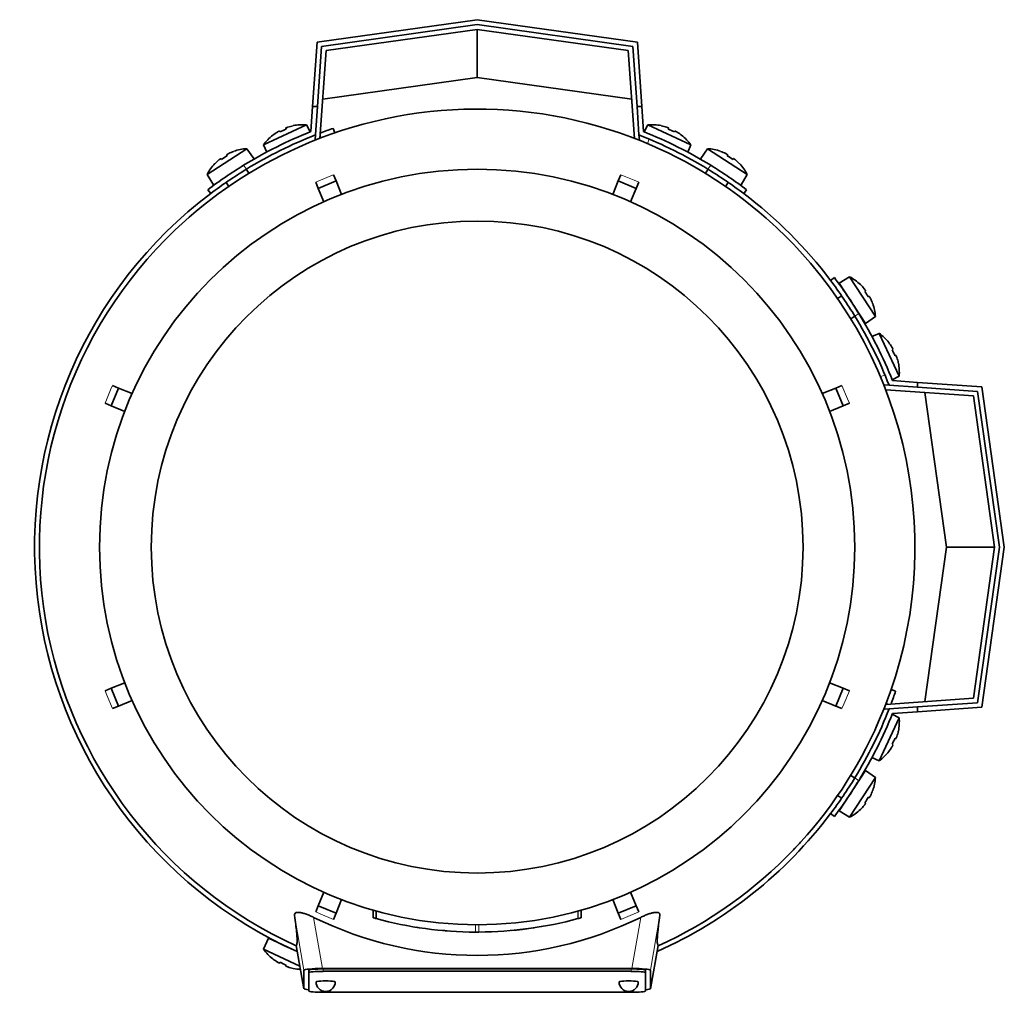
# Model space of a CAD drawing. Header units: millimetres. Extents: x 150 to 758, y -665 to 1216.
# Tile 1 of 14: x 152 to 356, y -665 to -463. Entities that reach past the tile are written whole.
import ezdxf

# ---------------------------------------------------------------- set-up
doc = ezdxf.new("R2010")
doc.units = ezdxf.units.MM
for name, color, linetype in [('LOW_134-2', 7, 'Continuous'), ('M5X8_UNI7687', 7, 'Continuous'), ('VSI134_DIFFUSORE', 7, 'Continuous'), ('VSI134_FILTRO_A', 7, 'Continuous'), ('VSI134_FILTRO_B', 7, 'Continuous'), ('VSI134_TERMINALE', 7, 'Continuous'), ('VSI134_TESTATA', 7, 'Continuous')]:
    doc.layers.add(name, color=color, linetype=linetype)

# ---------------------------------------------------------------- blocks, each defined once
blk = doc.blocks.new('SE2')
at = {"layer": 'LOW_134-2', "color": 7, "linetype": 'Continuous', "lineweight": 35}
for p, q in [((246.76, -465.29), (215.35, -469.7)), ((278.17, -469.7), (246.76, -465.29)), ((215.35, -469.7), (214.08, -487.92)), ((279.45, -487.92), (278.17, -469.7)), ((213.06, -488.21), (213.13, -487.21)), ((213.28, -488.23), (213.06, -488.21)), ((280.47, -488.21), (280.24, -488.23)), ((280.4, -487.21), (280.47, -488.21)), ((331.4, -539.14), (332.39, -539.21)), ((349.9, -541.43), (331.69, -540.16)), ((354.32, -572.84), (349.9, -541.43)), ((349.9, -604.25), (354.32, -572.84)), ((331.69, -605.53), (349.9, -604.25)), ((332.39, -606.48), (331.4, -606.55))]:
    blk.add_line(p, q, dxfattribs=at)
at = {"layer": 'M5X8_UNI7687', "color": 7, "linetype": 'Continuous', "lineweight": 35}
for p, q in [((202.36, -489.28), (211.29, -485.11)), ((205.67, -486.41), (205.78, -486.58)), ((206.96, -485.81), (207.03, -486)), ((208.52, -485.31), (208.52, -485.28)), ((212.03, -486.57), (211.29, -485.11)), ((282.23, -485.11), (281.5, -486.57)), ((282.23, -485.11), (291.17, -489.28)), ((285.01, -485.31), (285, -485.28)), ((286.56, -485.81), (286.5, -486)), ((287.85, -486.41), (287.75, -486.58)), ((204.29, -487.28), (204.27, -487.27)), ((289.26, -487.27), (289.24, -487.28)), ((198.89, -490.07), (190.62, -495.44)), ((196.16, -490.64), (196.17, -490.62)), ((200.31, -492.12), (198.89, -490.07)), ((202.36, -489.28), (203.01, -490.78)), ((290.52, -490.78), (291.17, -489.28)), ((294.64, -490.07), (293.22, -492.12)), ((302.91, -495.44), (294.64, -490.07)), ((297.36, -490.64), (297.36, -490.62)), ((192.25, -493.18), (192.22, -493.18)), ((193.5, -492.13), (193.63, -492.29)), ((194.69, -491.36), (194.79, -491.54)), ((298.84, -491.36), (298.74, -491.54)), ((300.03, -492.13), (299.9, -492.29)), ((301.3, -493.18), (301.28, -493.18)), ((199.32, -495.19), (198.77, -494.35)), ((294.75, -494.35), (294.21, -495.19)), ((190.62, -495.44), (191.92, -497.57)), ((194.58, -497.08), (195.12, -497.92)), ((298.4, -497.92), (298.95, -497.08)), ((301.61, -497.57), (302.91, -495.44)), ((324.17, -516.7), (322.04, -518)), ((329.54, -524.97), (324.17, -516.7)), ((322.04, -518), (327.48, -526.39)), ((326.42, -518.33), (326.43, -518.3)), ((327.48, -519.58), (327.32, -519.71)), ((322.53, -520.66), (321.69, -521.2)), ((328.25, -520.77), (328.07, -520.87)), ((328.97, -522.24), (328.99, -522.25)), ((324.42, -525.4), (325.25, -524.85)), ((327.48, -526.39), (329.54, -524.97)), ((330.33, -528.44), (328.83, -529.09)), ((330.33, -528.44), (334.49, -537.37)), ((332.33, -530.37), (332.34, -530.35)), ((333.2, -531.76), (333.02, -531.86)), ((333.8, -533.04), (333.61, -533.11)), ((334.3, -534.6), (334.33, -534.61)), ((333.03, -538.11), (334.49, -537.37)), ((334.49, -608.31), (333.03, -607.58)), ((334.49, -608.31), (330.33, -617.25)), ((334.3, -611.09), (334.33, -611.08)), ((333.2, -613.93), (333.02, -613.83)), ((333.8, -612.65), (333.61, -612.58)), ((332.33, -615.32), (332.34, -615.34)), ((328.83, -616.6), (330.33, -617.25)), ((327.48, -619.3), (322.04, -627.69)), ((329.54, -620.72), (327.48, -619.3)), ((324.17, -628.99), (329.54, -620.72)), ((325.25, -620.84), (324.34, -620.24)), ((328.97, -623.44), (328.99, -623.44)), ((321.64, -624.45), (322.53, -625.03)), ((327.48, -626.11), (327.32, -625.98)), ((328.25, -624.92), (328.07, -624.82)), ((322.04, -627.69), (324.17, -628.99)), ((326.42, -627.36), (326.43, -627.38)), ((203.35, -654.11), (202.36, -656.41)), ((203.35, -654.11), (209.36, -656.91)), ((209.91, -659.93), (202.36, -656.41)), ((204.29, -658.41), (204.27, -658.42)), ((205.67, -659.28), (205.78, -659.1)), ((206.96, -659.88), (207.03, -659.69)), ((208.52, -660.38), (208.52, -660.41))]:
    blk.add_line(p, q, dxfattribs=at)
for centre, radius, start, end in [((210.5, -495.08), 10, 85.4586, 101.4084), ((283.02, -495.08), 10, 78.5916, 94.5414), ((210.5, -495.08), 10, 128.5916, 144.5414), ((283.02, -495.08), 10, 35.4586, 51.4084), ((199.49, -500.05), 10, 93.4586, 109.4084), ((294.04, -500.05), 10, 70.5916, 86.5414), ((199.49, -500.05), 10, 136.5916, 152.5414), ((198.9, -493.63), 0.5, 123, 146.6899), ((294.63, -493.63), 0.5, 33.3101, 57), ((294.04, -500.05), 10, 27.4586, 43.4084), ((193.87, -496.9), 0.5, 99.1315, 123), ((299.66, -496.9), 0.5, 57, 79.9069), ((319.56, -525.57), 10, 46.5916, 62.5414), ((322.71, -519.95), 0.5, 9.1315, 33), ((319.56, -525.57), 10, 3.4586, 19.4084), ((325.97, -524.98), 0.5, 33, 56.6899), ((324.52, -536.58), 10, 38.5916, 54.5414), ((324.52, -536.58), 10, 355.4586, 11.4084), ((324.52, -609.1), 10, 348.5916, 4.5414), ((324.52, -609.1), 10, 305.4586, 321.4084), ((325.97, -620.71), 0.5, 303.3101, 327), ((319.56, -620.12), 10, 340.5916, 356.5414), ((322.71, -625.74), 0.5, 327, 349.9069), ((319.56, -620.12), 10, 297.4586, 313.4084), ((205.37, -654.5), 0.5, 245, 268.8118), ((210.5, -650.6), 10, 215.4586, 231.4084), ((210.5, -650.6), 10, 258.5916, 267.2896)]:
    blk.add_arc(centre, radius, start, end, dxfattribs=at)
for centre, major_axis, ratio, start_param, end_param in [((210.5, -495.07), (-9.06, -4.23), 0.996195, 4.833518, 4.948078), ((209.57, -493.08), (8.39, 3.91), 0.811251, 1.49595, 1.645642), ((210.5, -495.07), (9.06, 4.23), 0.996195, 1.335108, 1.449667), ((283.03, -495.07), (-9.06, 4.23), 0.996195, 4.833518, 4.948078), ((283.96, -493.08), (8.39, -3.91), 0.811251, 1.49595, 1.645642), ((283.03, -495.07), (9.06, -4.23), 0.996195, 1.335108, 1.449667), ((199.48, -500.04), (8.39, 5.45), 0.996195, 1.335108, 1.449667), ((294.05, -500.04), (-8.39, 5.45), 0.996195, 4.833518, 4.948078), ((199.48, -500.04), (-8.39, -5.45), 0.996195, 4.833518, 4.948078), ((198.29, -498.2), (7.77, 5.04), 0.811251, 1.49595, 1.645642), ((295.24, -498.2), (7.77, -5.04), 0.811251, 1.49595, 1.645642), ((294.05, -500.04), (8.39, -5.45), 0.996195, 1.335108, 1.449667), ((319.57, -525.56), (-5.45, 8.39), 0.996195, 4.833518, 4.948078), ((321.41, -524.37), (5.04, -7.77), 0.811251, 1.49595, 1.645642), ((319.57, -525.56), (5.45, -8.39), 0.996195, 1.335108, 1.449667), ((324.54, -536.58), (-4.23, 9.06), 0.996195, 4.833518, 4.948078), ((326.53, -535.65), (3.91, -8.39), 0.811251, 1.49595, 1.645642), ((324.54, -536.58), (4.23, -9.06), 0.996195, 1.335108, 1.449667), ((324.54, -609.11), (4.23, 9.06), 0.996195, 4.833518, 4.948078), ((326.53, -610.04), (-3.91, -8.39), 0.811251, 1.49595, 1.645642), ((324.54, -609.11), (-4.23, -9.06), 0.996195, 1.335108, 1.449667), ((319.57, -620.13), (5.45, 8.39), 0.996195, 4.833518, 4.948078), ((321.41, -621.32), (-5.04, -7.77), 0.811251, 1.49595, 1.645642), ((319.57, -620.13), (-5.45, -8.39), 0.996195, 1.335108, 1.449667), ((210.5, -650.62), (-9.06, 4.23), 0.996195, 1.335108, 1.449667), ((209.57, -652.61), (-8.39, 3.91), 0.811251, 1.49595, 1.645642), ((210.5, -650.62), (9.06, -4.23), 0.996195, 4.833518, 4.948078)]:
    blk.add_ellipse(centre, major_axis=major_axis, ratio=ratio, start_param=start_param, end_param=end_param, dxfattribs=at)
for points in [[(205.67, -486.41), (205.67, -486.41), (205.67, -486.4), (205.66, -486.4), (205.65, -486.4), (205.63, -486.41), (205.61, -486.41), (205.59, -486.42), (205.56, -486.43), (205.53, -486.45), (205.5, -486.46), (205.46, -486.48), (205.42, -486.5), (205.39, -486.52), (205.35, -486.54), (205.31, -486.57), (205.27, -486.59), (205.24, -486.61), (205.22, -486.62)], [(207.41, -485.6), (207.4, -485.6), (207.36, -485.61), (207.32, -485.63), (207.28, -485.65), (207.23, -485.66), (207.19, -485.68), (207.16, -485.69), (207.12, -485.71), (207.08, -485.72), (207.05, -485.74), (207.03, -485.75), (207.01, -485.76), (206.99, -485.78), (206.98, -485.79), (206.97, -485.79), (206.96, -485.8), (206.96, -485.81), (206.96, -485.81)], [(286.56, -485.81), (286.57, -485.81), (286.57, -485.8), (286.56, -485.79), (286.55, -485.79), (286.54, -485.78), (286.52, -485.76), (286.5, -485.75), (286.47, -485.74), (286.44, -485.72), (286.41, -485.71), (286.37, -485.69), (286.33, -485.68), (286.29, -485.66), (286.25, -485.65), (286.21, -485.63), (286.16, -485.61), (286.13, -485.6), (286.11, -485.6)], [(288.3, -486.62), (288.29, -486.61), (288.26, -486.59), (288.22, -486.57), (288.18, -486.54), (288.14, -486.52), (288.1, -486.5), (288.07, -486.48), (288.03, -486.46), (288, -486.45), (287.97, -486.43), (287.94, -486.42), (287.91, -486.41), (287.89, -486.41), (287.88, -486.4), (287.87, -486.4), (287.86, -486.4), (287.85, -486.41), (287.85, -486.41)], [(195.11, -491.09), (195.09, -491.09), (195.06, -491.11), (195.02, -491.13), (194.98, -491.15), (194.94, -491.17), (194.9, -491.19), (194.87, -491.21), (194.83, -491.24), (194.8, -491.26), (194.77, -491.27), (194.75, -491.29), (194.73, -491.31), (194.71, -491.32), (194.7, -491.33), (194.69, -491.34), (194.69, -491.35), (194.69, -491.35), (194.69, -491.36)], [(298.84, -491.36), (298.84, -491.35), (298.84, -491.35), (298.83, -491.34), (298.82, -491.33), (298.81, -491.32), (298.8, -491.31), (298.78, -491.29), (298.75, -491.27), (298.73, -491.26), (298.69, -491.24), (298.66, -491.21), (298.62, -491.19), (298.59, -491.17), (298.55, -491.15), (298.51, -491.13), (298.46, -491.11), (298.43, -491.09), (298.42, -491.09)], [(193.5, -492.13), (193.5, -492.13), (193.5, -492.13), (193.49, -492.13), (193.47, -492.13), (193.46, -492.14), (193.44, -492.14), (193.42, -492.16), (193.39, -492.17), (193.36, -492.19), (193.33, -492.21), (193.3, -492.23), (193.27, -492.26), (193.23, -492.28), (193.2, -492.31), (193.16, -492.34), (193.12, -492.37), (193.1, -492.39), (193.08, -492.4)], [(300.44, -492.4), (300.43, -492.39), (300.4, -492.37), (300.37, -492.34), (300.33, -492.31), (300.3, -492.28), (300.26, -492.26), (300.23, -492.23), (300.19, -492.21), (300.16, -492.19), (300.13, -492.17), (300.11, -492.16), (300.09, -492.14), (300.07, -492.14), (300.05, -492.13), (300.04, -492.13), (300.03, -492.13), (300.03, -492.13), (300.03, -492.13)], [(327.48, -519.58), (327.48, -519.58), (327.48, -519.58), (327.48, -519.57), (327.48, -519.55), (327.47, -519.54), (327.46, -519.52), (327.45, -519.5), (327.44, -519.47), (327.42, -519.44), (327.4, -519.41), (327.37, -519.38), (327.35, -519.35), (327.32, -519.31), (327.3, -519.28), (327.27, -519.24), (327.24, -519.2), (327.22, -519.18), (327.21, -519.16)], [(328.52, -521.19), (328.51, -521.17), (328.5, -521.14), (328.48, -521.1), (328.46, -521.06), (328.43, -521.02), (328.41, -520.98), (328.39, -520.95), (328.37, -520.91), (328.35, -520.88), (328.33, -520.85), (328.32, -520.83), (328.3, -520.81), (328.29, -520.79), (328.28, -520.78), (328.27, -520.77), (328.26, -520.77), (328.25, -520.77), (328.25, -520.77)], [(333.2, -531.76), (333.2, -531.75), (333.2, -531.75), (333.2, -531.74), (333.2, -531.73), (333.2, -531.71), (333.19, -531.69), (333.18, -531.67), (333.17, -531.64), (333.16, -531.61), (333.14, -531.58), (333.12, -531.54), (333.1, -531.5), (333.08, -531.47), (333.06, -531.43), (333.04, -531.39), (333.02, -531.35), (333, -531.32), (332.99, -531.3)], [(334.01, -533.49), (334, -533.48), (333.99, -533.44), (333.98, -533.4), (333.96, -533.36), (333.95, -533.31), (333.93, -533.27), (333.91, -533.24), (333.9, -533.2), (333.88, -533.17), (333.87, -533.13), (333.85, -533.11), (333.84, -533.09), (333.83, -533.07), (333.82, -533.06), (333.81, -533.05), (333.8, -533.04), (333.8, -533.04), (333.8, -533.04)], [(332.99, -614.38), (333, -614.37), (333.02, -614.34), (333.04, -614.3), (333.06, -614.26), (333.08, -614.22), (333.1, -614.18), (333.12, -614.15), (333.14, -614.11), (333.16, -614.08), (333.17, -614.05), (333.18, -614.02), (333.19, -613.99), (333.2, -613.98), (333.2, -613.96), (333.2, -613.95), (333.2, -613.94), (333.2, -613.93), (333.2, -613.93)], [(333.8, -612.65), (333.8, -612.65), (333.8, -612.65), (333.81, -612.64), (333.82, -612.63), (333.83, -612.62), (333.84, -612.6), (333.85, -612.58), (333.87, -612.55), (333.88, -612.52), (333.9, -612.49), (333.91, -612.45), (333.93, -612.41), (333.95, -612.37), (333.96, -612.33), (333.98, -612.29), (333.99, -612.24), (334, -612.21), (334.01, -612.19)], [(327.21, -626.52), (327.22, -626.51), (327.24, -626.48), (327.27, -626.45), (327.3, -626.41), (327.32, -626.38), (327.35, -626.34), (327.37, -626.31), (327.4, -626.27), (327.42, -626.24), (327.44, -626.22), (327.45, -626.19), (327.46, -626.17), (327.47, -626.15), (327.48, -626.13), (327.48, -626.12), (327.48, -626.11), (327.48, -626.11), (327.48, -626.11)], [(328.25, -624.92), (328.25, -624.92), (328.26, -624.92), (328.27, -624.91), (328.28, -624.9), (328.29, -624.89), (328.3, -624.88), (328.32, -624.86), (328.33, -624.83), (328.35, -624.81), (328.37, -624.77), (328.39, -624.74), (328.41, -624.7), (328.43, -624.67), (328.46, -624.63), (328.48, -624.59), (328.5, -624.54), (328.51, -624.51), (328.52, -624.5)], [(205.22, -659.07), (205.24, -659.08), (205.27, -659.1), (205.31, -659.12), (205.35, -659.14), (205.39, -659.16), (205.42, -659.19), (205.46, -659.2), (205.5, -659.22), (205.53, -659.24), (205.56, -659.25), (205.59, -659.26), (205.61, -659.27), (205.63, -659.28), (205.65, -659.28), (205.66, -659.28), (205.67, -659.28), (205.67, -659.28), (205.67, -659.28)], [(206.96, -659.88), (206.96, -659.88), (206.96, -659.89), (206.97, -659.89), (206.98, -659.9), (206.99, -659.91), (207.01, -659.92), (207.03, -659.94), (207.05, -659.95), (207.08, -659.96), (207.12, -659.98), (207.16, -659.99), (207.19, -660.01), (207.23, -660.03), (207.28, -660.04), (207.32, -660.06), (207.36, -660.07), (207.4, -660.08), (207.41, -660.09)]]:
    blk.add_open_spline(points, degree=3, dxfattribs=at)
at = {"layer": 'VSI134_DIFFUSORE', "color": 7, "linetype": 'Continuous', "lineweight": 35}
for start, end in [(335.6429, 336.5044), (316.2831, 317.7924)]:
    blk.add_arc((246.76, -572.84), 91, start, end, dxfattribs=at)
at = {"layer": 'VSI134_FILTRO_A', "color": 7, "linetype": 'Continuous', "lineweight": 35}
for p, q in [((217.14, -486.8), (216.81, -485.86)), ((333.75, -602.8), (332.81, -602.47))]:
    blk.add_line(p, q, dxfattribs=at)
at = {"layer": 'VSI134_FILTRO_A', "color": 4, "linetype": 'Continuous', "lineweight": 9}
for p, q in [((214.32, -487.82), (214.12, -487.27)), ((332.34, -605.48), (331.78, -605.29))]:
    blk.add_line(p, q, dxfattribs=at)
at = {"layer": 'VSI134_FILTRO_A', "color": 7, "linetype": 'Continuous', "lineweight": 35}
for start, end in [(109, 110.7573), (127.0241, 246.0068), (339.2424, 341), (293.9932, 322.9759)]:
    blk.add_arc((246.76, -572.84), 92, start, end, dxfattribs=at)
at = {"layer": 'VSI134_FILTRO_B', "color": 7, "linetype": 'Continuous', "lineweight": 35}
blk.add_line((279.43, -487.73), (279.37, -487.89), dxfattribs=at)
at = {"layer": 'VSI134_FILTRO_B', "color": 4, "linetype": 'Continuous', "lineweight": 9}
for p, q in [((282.52, -488.08), (282.16, -489.01)), ((330.6, -537.45), (331.53, -537.09))]:
    blk.add_line(p, q, dxfattribs=at)
at = {"layer": 'VSI134_FILTRO_B', "color": 7, "linetype": 'Continuous', "lineweight": 35}
blk.add_arc((246.76, -572.84), 92, 37.0241, 52.9759, dxfattribs=at)
at = {"layer": 'VSI134_TERMINALE', "color": 7, "linetype": 'Continuous', "lineweight": 35}
for p, q in [((213.47, -467.95), (246.76, -463.27)), ((246.76, -464.28), (214.41, -468.82)), ((246.76, -463.27), (280.06, -467.95)), ((279.11, -468.82), (246.76, -464.28)), ((246.76, -475.29), (246.76, -465.29)), ((212.54, -481.29), (213.47, -467.95)), ((280.06, -467.95), (280.99, -481.29)), ((214.41, -468.82), (213.54, -481.29)), ((279.99, -481.29), (279.11, -468.82)), ((246.76, -475.29), (214.65, -479.8)), ((278.88, -479.8), (246.76, -475.29)), ((212.17, -486.52), (212.54, -481.29)), ((212.54, -481.29), (213.54, -481.29)), ((213.13, -487.21), (213.54, -481.29)), ((280.4, -487.21), (279.99, -481.29)), ((279.99, -481.29), (280.99, -481.29)), ((281.35, -486.52), (280.99, -481.29)), ((190.76, -498.59), (191.37, -499.39)), ((302.16, -499.39), (302.76, -498.59)), ((321.01, -516.84), (320.21, -517.45)), ((333.09, -538.25), (338.32, -538.62)), ((332.39, -539.21), (338.32, -539.62)), ((338.32, -538.62), (351.66, -539.55)), ((338.32, -538.62), (338.32, -539.62)), ((350.78, -540.49), (338.32, -539.62)), ((351.66, -539.55), (356.34, -572.84)), ((344.32, -572.84), (339.81, -540.73)), ((355.33, -572.84), (350.78, -540.49)), ((339.81, -604.96), (344.32, -572.84)), ((344.32, -572.84), (354.32, -572.84)), ((350.78, -605.19), (355.33, -572.84)), ((356.34, -572.84), (351.66, -606.14)), ((338.32, -606.07), (350.78, -605.19)), ((332.39, -606.48), (338.32, -606.07)), ((333.09, -607.43), (338.32, -607.07)), ((338.32, -606.07), (338.32, -607.07)), ((351.66, -606.14), (338.32, -607.07)), ((320.21, -628.24), (321.01, -628.84))]:
    blk.add_line(p, q, dxfattribs=at)
at = {"layer": 'VSI134_TERMINALE', "color": 4, "linetype": 'Continuous', "lineweight": 9}
for p, q in [((198.21, -493.52), (198.82, -494.33)), ((294.71, -494.33), (295.32, -493.52)), ((326.08, -524.29), (325.28, -524.9)), ((325.28, -620.79), (326.08, -621.4))]:
    blk.add_line(p, q, dxfattribs=at)
at = {"layer": 'VSI134_TERMINALE', "color": 7, "linetype": 'Continuous', "lineweight": 35}
for radius, start, end in [(93, 111.8355, 121.4706), (93, 58.5294, 68.1645), (92, 111.4458, 121.4101), (92, 58.5899, 68.5542), (93, 121.4706, 127.0241), (92, 121.4101, 127.0241), (92, 52.9759, 58.5899), (93, 52.9759, 58.5294), (92, 31.4101, 37.0241), (93, 31.4706, 37.0241), (92, 21.4458, 31.4101), (93, 21.8355, 31.4706), (92, 328.5899, 338.5542), (93, 328.5294, 338.1645), (92, 322.9759, 328.5899), (93, 322.9759, 328.5294)]:
    blk.add_arc((246.76, -572.84), radius, start, end, dxfattribs=at)
at = {"layer": 'VSI134_TESTATA', "color": 7, "linetype": 'Continuous', "lineweight": 35}
for p, q in [((210.48, -489.39), (209.67, -489.75)), ((213.73, -498.31), (213.19, -497.01)), ((213.73, -498.31), (217.42, -496.78)), ((216.88, -495.48), (217.42, -496.78)), ((217.42, -496.78), (218.58, -499.58)), ((274.95, -499.58), (276.1, -496.78)), ((276.1, -496.78), (276.64, -495.48)), ((276.1, -496.78), (279.8, -498.31)), ((280.34, -497.01), (279.8, -498.31)), ((214.88, -501.11), (213.73, -498.31)), ((279.8, -498.31), (278.64, -501.11)), ((170.7, -543.5), (172.23, -539.81)), ((170.93, -539.27), (172.23, -539.81)), ((172.23, -539.81), (175.03, -540.97)), ((318.5, -540.97), (321.29, -539.81)), ((321.29, -539.81), (322.59, -539.27)), ((321.29, -539.81), (322.82, -543.5)), ((170.7, -543.5), (169.4, -542.96)), ((173.5, -544.66), (170.7, -543.5)), ((322.82, -543.5), (320.03, -544.66)), ((324.13, -542.96), (322.82, -543.5)), ((170.7, -602.18), (173.5, -601.03)), ((320.03, -601.03), (322.82, -602.18)), ((169.4, -602.72), (170.7, -602.18)), ((172.23, -605.88), (170.7, -602.18)), ((322.82, -602.18), (321.29, -605.88)), ((322.82, -602.18), (324.13, -602.72)), ((175.03, -604.72), (172.23, -605.88)), ((321.29, -605.88), (318.5, -604.72)), ((172.23, -605.88), (170.93, -606.42)), ((322.59, -606.42), (321.29, -605.88)), ((324.47, -620.19), (324.36, -620.22)), ((321.63, -624.58), (321.6, -624.42)), ((213.73, -647.37), (214.88, -644.58)), ((278.64, -644.58), (279.8, -647.37)), ((218.58, -646.11), (217.42, -648.91)), ((276.1, -648.91), (274.95, -646.11)), ((213.19, -648.67), (213.73, -647.37)), ((217.42, -648.91), (213.73, -647.37)), ((225.11, -648.3), (225.11, -649.86)), ((225.15, -648.31), (225.15, -649.87)), ((225.77, -648.49), (225.77, -650.04)), ((268.4, -649.86), (268.4, -648.3)), ((268.4, -649.86), (268.4, -648.3)), ((279.8, -647.37), (276.1, -648.91)), ((279.8, -647.37), (280.34, -648.67)), ((217.42, -648.91), (216.88, -650.21)), ((267.71, -650.05), (267.77, -650.04)), ((276.64, -650.21), (276.1, -648.91)), ((234.75, -651.94), (234.76, -651.94)), ((240.82, -652.62), (240.82, -652.62)), ((252.76, -652.62), (252.76, -652.62)), ((209.12, -655.62), (210.76, -664.61)), ((282.76, -664.61), (284.41, -655.62)), ((210.76, -664.6), (210.76, -660.77)), ((211.76, -661.27), (211.76, -660.77)), ((214.58, -660.42), (278.94, -660.42)), ((278.76, -660.51), (214.76, -660.51)), ((278.76, -661), (214.76, -661)), ((281.76, -661.27), (281.76, -660.77)), ((282.76, -660.77), (282.76, -664.6)), ((211.76, -661.27), (211.76, -665.1)), ((281.76, -665.1), (281.76, -661.27)), ((214.76, -665.36), (278.76, -665.36))]:
    blk.add_line(p, q, dxfattribs=at)
at = {"layer": 'VSI134_TESTATA', "color": 4, "linetype": 'Continuous', "lineweight": 9}
for p, q in [((215.97, -495.86), (213.19, -497.01)), ((215.97, -495.86), (216.88, -495.48)), ((279.42, -496.64), (276.64, -495.48)), ((279.42, -496.64), (280.34, -497.01)), ((170.55, -540.18), (169.4, -542.96)), ((170.55, -540.18), (170.93, -539.27)), ((323.75, -542.05), (322.59, -539.27)), ((323.75, -542.05), (324.13, -542.96)), ((169.78, -603.64), (169.4, -602.72)), ((169.78, -603.64), (170.93, -606.42)), ((322.97, -605.51), (324.13, -602.72)), ((322.97, -605.51), (322.59, -606.42)), ((214.1, -649.05), (213.19, -648.67)), ((225.16, -649.87), (225.16, -648.31)), ((267.71, -650.05), (267.71, -648.5)), ((267.77, -650.04), (267.77, -648.48)), ((268.39, -649.86), (268.39, -648.3)), ((277.56, -649.83), (280.34, -648.67)), ((210.76, -660.77), (208.8, -649.33)), ((214.58, -660.42), (212.76, -649.79)), ((214.1, -649.05), (216.88, -650.21)), ((277.56, -649.83), (276.64, -650.21)), ((280.77, -649.79), (278.94, -660.42)), ((284.73, -649.33), (282.76, -660.77)), ((246.41, -652.84), (246.41, -651.34)), ((247.12, -652.84), (247.12, -651.34)), ((209.12, -655.62), (210.76, -664.6)), ((282.76, -664.6), (284.41, -655.62)), ((214.76, -661), (214.76, -660.51)), ((278.76, -661), (278.76, -660.51))]:
    blk.add_line(p, q, dxfattribs=at)
at = {"layer": 'VSI134_TESTATA', "color": 7, "linetype": 'Continuous', "lineweight": 35}
for radius in [78.5, 67.74]:
    blk.add_circle((246.76, -572.84), radius, dxfattribs=at)
for centre, radius, start, end in [((246.76, -572.84), 91, 66.5051, 114.0561), ((246.76, -572.84), 91, 114.0561, 133.594), ((246.76, -572.84), 91, 47.4949, 66.5051), ((246.76, -572.84), 91, 133.594, 245.5753), ((246.76, -572.84), 91, 42.5051, 47.4949), ((246.76, -572.84), 91, 336.505, 42.5051), ((246.76, -572.84), 91, 316.4064, 336.505), ((246.76, -572.84), 91, 294.4247, 316.2831), ((246.76, -580.67), 77.03, 243.8059, 296.1941), ((246.76, -572.84), 80, 254.3278, 254.3303), ((245.65, -576.86), 75.83, 254.3174, 254.8013), ((246.76, -572.86), 79.99, 254.7875, 269.7463), ((246.76, -572.84), 80, 270.2544, 285.1819), ((246.76, -572.84), 80, 285.1934, 285.3228), ((248.89, -580.54), 72.02, 285.1964, 285.7129), ((246.76, -572.84), 80, 261.0009, 261.3628), ((246.76, -572.84), 80, 264.8308, 265.4118), ((246.78, -571.03), 81.82, 269.4577, 269.6802), ((246.76, -572.84), 80, 269.745, 270.2544), ((246.77, -572.93), 79.91, 275.1156, 278.5117), ((215.26, -663.18), 2, 180, 270), ((215.26, -663.18), 2, 270, 0), ((278.26, -663.18), 2, 180, 270), ((278.26, -663.18), 2, 270, 0)]:
    blk.add_arc(centre, radius, start, end, dxfattribs=at)
for centre, major_axis, ratio, start_param, end_param in [((214.83, -660.79), (4.06, -0.02), 0.091176, 1.630723, 3.142092), ((214.76, -660.77), (3, 0), 0.087156, 1.570796, 3.141593), ((214.76, -661.27), (3, 0), 0.087156, 1.570796, 3.141593), ((278.76, -660.77), (3, 0), 0.087156, 0, 1.570796), ((278.76, -661.27), (3, 0), 0.087156, 0, 1.570796), ((278.7, -660.79), (-4.06, -0.02), 0.091176, 3.141094, 4.652463), ((215.26, -663.18), (2, 0), 0.087156, 0, 3.141593), ((278.26, -663.18), (2, 0), 0.087156, 0, 3.141593), ((214.83, -664.58), (4.06, 0.02), 0.091176, 3.141095, 3.858067), ((214.76, -665.1), (-3, 0), 0.087156, 0, 1.570796), ((278.76, -665.1), (-3, 0), 0.087156, 1.570796, 3.141593), ((278.7, -664.58), (-4.06, 0.02), 0.091176, 2.425118, 3.142091)]:
    blk.add_ellipse(centre, major_axis=major_axis, ratio=ratio, start_param=start_param, end_param=end_param, dxfattribs=at)
for points, knots in [([(208.8, -649.33), (208.79, -649.23), (208.8, -649.14), (208.86, -648.99), (208.92, -648.92), (209.09, -648.82), (209.2, -648.78), (209.5, -648.75), (209.67, -648.75), (209.97, -648.79), (210.07, -648.81), (210.29, -648.85), (210.41, -648.88), (210.64, -648.94), (210.76, -648.98), (211.01, -649.05), (211.13, -649.1), (211.51, -649.23), (211.76, -649.33), (212.27, -649.55), (212.51, -649.67), (212.76, -649.79)], [0, 0, 0, 0, 0.125, 0.125, 0.25, 0.25, 0.375, 0.375, 0.5, 0.5, 0.5625, 0.5625, 0.625, 0.625, 0.6875, 0.6875, 0.75, 0.75, 0.875, 0.875, 1, 1, 1, 1]), ([(280.77, -649.79), (281.01, -649.67), (281.26, -649.56), (281.76, -649.34), (282.01, -649.23), (282.52, -649.05), (282.76, -648.97), (283.23, -648.85), (283.45, -648.8), (283.75, -648.77), (283.85, -648.76), (284.02, -648.76), (284.1, -648.76), (284.32, -648.78), (284.44, -648.82), (284.61, -648.92), (284.67, -648.99), (284.73, -649.14), (284.74, -649.23), (284.73, -649.33)], [0, 0, 0, 0, 0.125, 0.125, 0.25, 0.25, 0.375, 0.375, 0.5, 0.5, 0.5625, 0.5625, 0.625, 0.625, 0.75, 0.75, 0.875, 0.875, 1, 1, 1, 1]), ([(209.12, -655.62), (209.15, -655.6), (209.18, -655.57), (209.23, -655.5), (209.26, -655.44), (209.29, -655.28), (209.31, -655.18), (209.33, -654.91), (209.33, -654.74), (209.32, -654.13), (209.29, -653.56), (209.13, -651.91), (209, -650.83), (208.8, -649.33)], [0, 0, 0, 0, 0.125, 0.125, 0.25, 0.25, 0.375, 0.375, 0.5, 0.5, 0.75, 0.75, 1, 1, 1, 1]), ([(284.73, -649.33), (284.53, -650.82), (284.4, -651.9), (284.28, -653.15), (284.25, -653.5), (284.21, -654.09), (284.2, -654.34), (284.2, -654.75), (284.2, -654.91), (284.22, -655.18), (284.23, -655.28), (284.27, -655.44), (284.29, -655.5), (284.35, -655.57), (284.38, -655.6), (284.41, -655.62)], [0, 0, 0, 0, 0.25, 0.25, 0.375, 0.375, 0.5, 0.5, 0.625, 0.625, 0.75, 0.75, 0.875, 0.875, 1, 1, 1, 1])]:
    blk.add_open_spline(points, degree=3, knots=knots, dxfattribs=at)
blk.add_open_spline([(240.55, -652.6), (240.43, -652.59), (240.36, -652.59), (240.36, -652.59)], degree=3, dxfattribs=at)

msp = doc.modelspace()

# ---------------------------------------------------------------- block references
msp.add_blockref('SE2', (0, 0))

doc.saveas('drawing.dxf')
